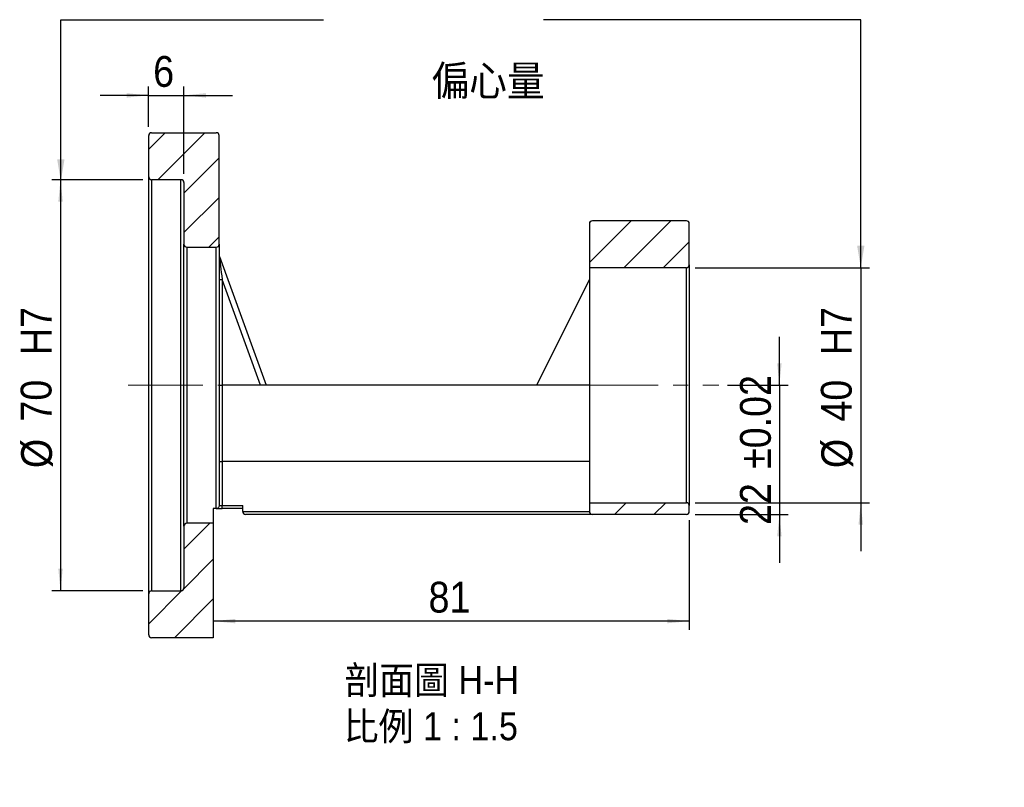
# Model space of a CAD drawing. Header units: millimetres. Extents: x 44 to 423, y 7 to 293.
# Tile 2 of 3: x 256 to 423, y 7 to 138. Entities that reach past the tile are written whole.
import ezdxf

# ---------------------------------------------------------------- set-up
doc = ezdxf.new("R2010")
doc.units = ezdxf.units.MM
doc.header["$LTSCALE"] = 1.5
doc.linetypes.add('CENTERX2', pattern=[20.32, 12.7, -2.54, 2.54, -2.54])
doc.layers.add('FORMAT', color=7, linetype='Continuous')
doc.styles.add('SLDTEXTSTYLE0', font='GOTHIC.TTF', dxfattribs={"width": 0.913})
doc.styles.add('SLDTEXTSTYLE1', font='GOTHIC.TTF', dxfattribs={"width": 0.913, "bigfont": 'bigfont'})
doc.styles.get("Standard").update_dxf_attribs({"font": 'GOTHIC.TTF'})
doc.dimstyles.new('SLDDIMSTYLE1', dxfattribs={"dimtxt": 0.18, "dimasz": 3.75, "dimexe": 0, "dimexo": 0.0625, "dimgap": 0, "dimtad": 0, "dimtih": 1, "dimtoh": 1, "dimdec": 0, "dimrnd": 1e-09, "dimzin": 0, "dimdsep": 46, "dimtxsty": 'Standard', "dimsah": 1, "dimcen": 0.09, "dimadec": 0, "dimazin": 0, "dimtfac": 3.75, "dimtdec": 0, "dimtofl": 0, "dimtmove": 0, "dimatfit": 3, "dimfxl": 0, "dimfrac": 2, "dimtolj": 1, "dimtzin": 0, "dimarcsym": 0})
doc.dimstyles.new('SLDDIMSTYLE2', dxfattribs={"dimtxt": 5.25, "dimasz": 3.75, "dimexe": 0, "dimexo": 0.0625, "dimgap": 1.3125, "dimtad": 1, "dimrnd": 1e-09, "dimzin": 12, "dimdsep": 46, "dimtxsty": 'SLDTEXTSTYLE0', "dimsah": 1, "dimcen": 0.09, "dimadec": 0, "dimazin": 3, "dimtol": 1, "dimtp": 0.02, "dimtm": 0.02, "dimtfac": 1, "dimtmove": 0, "dimatfit": 0, "dimfxl": 0, "dimfrac": 2, "dimtolj": 1, "dimarcsym": 0})
doc.dimstyles.new('SLDDIMSTYLE3', dxfattribs={"dimtxt": 5.25, "dimasz": 3.75, "dimexe": 0, "dimexo": 0.0625, "dimgap": 1.3125, "dimtad": 1, "dimrnd": 1e-09, "dimzin": 12, "dimdsep": 46, "dimtxsty": 'SLDTEXTSTYLE0', "dimsah": 1, "dimcen": 0.09, "dimadec": 0, "dimazin": 3, "dimtfac": 1, "dimtmove": 0, "dimatfit": 0, "dimfxl": 0, "dimfrac": 2, "dimtolj": 1, "dimtzin": 12, "dimarcsym": 0})
doc.dimstyles.new('SLDDIMSTYLE4', dxfattribs={"dimtxt": 5.25, "dimasz": 3.75, "dimexe": 0, "dimexo": 0.0625, "dimgap": 1.3125, "dimtad": 1, "dimrnd": 1e-09, "dimzin": 12, "dimdsep": 46, "dimtxsty": 'SLDTEXTSTYLE0', "dimsah": 1, "dimcen": 0.09, "dimadec": 0, "dimazin": 3, "dimtfac": 1, "dimtofl": 0, "dimtmove": 0, "dimatfit": 3, "dimfxl": 0, "dimfrac": 2, "dimtolj": 1, "dimtzin": 12, "dimarcsym": 0})

# ---------------------------------------------------------------- blocks, each defined once
blk = doc.blocks.new('_D_1')
at = {"layer": 'FORMAT', "color": 7}
for p, q in [((384.92, 75.75), (384.92, 84)), ((376.08, 75.75), (386.42, 75.75)), ((384.92, 75.75), (384.92, 53.75)), ((370.58, 53.75), (386.42, 53.75)), ((384.92, 53.75), (384.92, 45.5))]:
    blk.add_line(p, q, dxfattribs=at)
for points in [[(384.92, 75.75), (385.29, 79.5), (384.54, 79.5)], [(384.92, 53.75), (384.54, 50), (385.29, 50)]]:
    blk.add_solid(points, dxfattribs=at)
at = {"layer": 'FORMAT', "color": 7, "char_height": 5.25, "attachment_point": 1, "rotation": 90, "style": 'SLDTEXTSTYLE0'}
for s, insert in [(' ±0.02', (378.21, 59.71)), ('22', (378.21, 51.95))]:
    blk.add_mtext(s, dxfattribs=dict(at, insert=insert))
blk = doc.blocks.new('_D_2')
at = {"layer": 'FORMAT', "color": 7}
for p, q in [((398.76, 95.75), (398.76, 104)), ((370.58, 95.75), (400.26, 95.75)), ((398.76, 95.75), (398.76, 55.75)), ((370.58, 55.75), (400.26, 55.75)), ((398.76, 55.75), (398.76, 47.5))]:
    blk.add_line(p, q, dxfattribs=at)
for points in [[(398.76, 95.75), (399.13, 99.5), (398.38, 99.5)], [(398.76, 55.75), (398.38, 52), (399.13, 52)]]:
    blk.add_solid(points, dxfattribs=at)
at = {"layer": 'FORMAT', "color": 7, "char_height": 5.25, "attachment_point": 1, "rotation": 90, "style": 'SLDTEXTSTYLE0'}
for s, insert in [('  H7', (391.97, 77.32)), ('40', (391.97, 69.56)), ('%%c', (392.05, 61.64))]:
    blk.add_mtext(s, dxfattribs=dict(at, insert=insert))
blk = doc.blocks.new('_D_3')
at = {"layer": 'FORMAT', "color": 7}
for p, q in [((276.58, 110.75), (261.08, 110.75)), ((262.58, 110.75), (262.58, 40.75)), ((276.58, 40.75), (261.08, 40.75))]:
    blk.add_line(p, q, dxfattribs=at)
for points in [[(262.58, 110.75), (262.21, 107), (262.96, 107)], [(262.58, 40.75), (262.96, 44.5), (262.21, 44.5)]]:
    blk.add_solid(points, dxfattribs=at)
at = {"layer": 'FORMAT', "color": 7, "char_height": 5.25, "attachment_point": 1, "rotation": 90, "style": 'SLDTEXTSTYLE0'}
for s, insert in [('  H7', (255.8, 77.32)), ('70', (255.8, 69.56)), ('%%c', (255.88, 61.64))]:
    blk.add_mtext(s, dxfattribs=dict(at, insert=insert))
blk = doc.blocks.new('_D_4')
at = {"layer": 'FORMAT', "color": 7}
for p, q in [((277.58, 119.75), (277.58, 126.61)), ((283.58, 111.75), (283.58, 126.61)), ((277.58, 125.11), (269.33, 125.11)), ((277.58, 125.11), (283.58, 125.11)), ((283.58, 125.11), (291.83, 125.11))]:
    blk.add_line(p, q, dxfattribs=at)
for points in [[(277.58, 125.11), (273.83, 125.48), (273.83, 124.73)], [(283.58, 125.11), (287.33, 124.73), (287.33, 125.48)]]:
    blk.add_solid(points, dxfattribs=at)
at = {"layer": 'FORMAT', "color": 7, "insert": (278.35, 131.81), "char_height": 5.25, "attachment_point": 1, "style": 'SLDTEXTSTYLE0'}
blk.add_mtext('6', dxfattribs=at)
blk = doc.blocks.new('_D_5')
at = {"layer": 'FORMAT', "color": 7}
for p, q in [((369.58, 52.75), (369.58, 34.08)), ((369.58, 35.58), (288.58, 35.58))]:
    blk.add_line(p, q, dxfattribs=at)
for points in [[(288.58, 35.58), (292.33, 35.21), (292.33, 35.96)], [(369.58, 35.58), (365.83, 35.96), (365.83, 35.21)]]:
    blk.add_solid(points, dxfattribs=at)
at = {"layer": 'FORMAT', "color": 7, "insert": (325.21, 42.29), "char_height": 5.25, "attachment_point": 1, "style": 'SLDTEXTSTYLE0'}
blk.add_mtext('81', dxfattribs=at)
blk = doc.blocks.new('SW_NOTE_1')
at = {"layer": 'FORMAT', "color": 0, "char_height": 4.7625, "attachment_point": 2, "style": 'SLDTEXTSTYLE1'}
for s, insert in [('\\M+19655\\M+196CA\\M+19AA4 H-H', (15.63, 6.08)), ('\\M+194E4\\M+197E1 1 : 1.5', (15.48, -1.77))]:
    blk.add_mtext(s, dxfattribs=dict(at, insert=insert))

msp = doc.modelspace()

# ---------------------------------------------------------------- hatches: boundary and pattern name
at = {"linetype": 'Continuous', "lineweight": 18}
h = msp.add_hatch(dxfattribs=at)
h.set_pattern_fill('ANSI31', scale=1.5, style=0)
edge = h.paths.add_edge_path(flags=0)
edge.add_line((284.085, 99.251), (289.085, 99.251))
edge.add_arc((289.085, 99.751), 0.5, 270, 360)
edge.add_line((289.585, 99.751), (289.585, 118.251))
edge.add_arc((289.085, 118.251), 0.5, 0, 90)
edge.add_line((289.085, 118.751), (278.085, 118.751))
edge.add_arc((278.085, 118.251), 0.5, 90, 180)
edge.add_line((277.585, 118.251), (277.585, 111.251))
edge.add_arc((278.085, 111.251), 0.5, 180, 270)
edge.add_line((278.085, 110.751), (283.085, 110.751))
edge.add_arc((283.085, 110.251), 0.5, 0, 90, ccw=False)
edge.add_line((283.585, 110.251), (283.585, 99.751))
edge.add_arc((284.085, 99.751), 0.5, 180, 270)
h = msp.add_hatch(dxfattribs=at)
h.set_pattern_fill('ANSI31', scale=1.5, style=0)
edge = h.paths.add_edge_path(flags=0)
edge.add_arc((369.085, 103.251), 0.5, 0, 90)
edge.add_line((369.085, 103.751), (353.085, 103.751))
edge.add_arc((353.085, 103.251), 0.5, 90, 180)
edge.add_line((352.585, 103.251), (352.585, 95.751))
edge.add_line((352.585, 95.751), (369.085, 95.751))
edge.add_arc((369.085, 96.251), 0.5, 270, 360)
edge.add_line((369.585, 96.251), (369.585, 103.251))
h = msp.add_hatch(dxfattribs=at)
h.set_pattern_fill('ANSI31', scale=1.5, style=0)
edge = h.paths.add_edge_path(flags=0)
edge.add_line((353.085, 53.751), (369.085, 53.751))
edge.add_arc((369.085, 54.251), 0.5, 270, 360)
edge.add_line((369.585, 54.251), (369.585, 55.251))
edge.add_arc((369.085, 55.251), 0.5, 0, 90)
edge.add_line((369.085, 55.751), (352.585, 55.751))
edge.add_line((352.585, 55.751), (352.585, 54.251))
edge.add_arc((353.085, 54.251), 0.5, 180, 270)
h = msp.add_hatch(dxfattribs=at)
h.set_pattern_fill('ANSI31', scale=1.5, style=0)
edge = h.paths.add_edge_path(flags=0)
edge.add_line((288.585, 32.751), (288.585, 52.251))
edge.add_line((288.585, 52.251), (284.085, 52.251))
edge.add_arc((284.085, 51.751), 0.5, 90, 180)
edge.add_line((283.585, 51.751), (283.585, 41.251))
edge.add_arc((283.085, 41.251), 0.5, 270, 360, ccw=False)
edge.add_line((283.085, 40.751), (278.085, 40.751))
edge.add_arc((278.085, 40.251), 0.5, 90, 180)
edge.add_line((277.585, 40.251), (277.585, 33.251))
edge.add_arc((278.085, 33.251), 0.5, 180, 270)
edge.add_line((278.085, 32.751), (288.585, 32.751))

# ---------------------------------------------------------------- linework, layer by layer
at = {"color": 7, "linetype": 'Continuous', "lineweight": 25}
for p, q in [((277.585, 111.251), (277.585, 118.251)), ((278.085, 118.751), (289.085, 118.751)), ((289.585, 99.751), (289.585, 118.251)), ((277.585, 40.251), (277.585, 111.251)), ((283.085, 110.751), (278.085, 110.751)), ((278.085, 110.751), (278.085, 40.751)), ((283.085, 40.751), (283.085, 110.751)), ((283.585, 110.251), (283.585, 99.751)), ((352.585, 103.251), (352.585, 95.751)), ((369.085, 103.751), (353.085, 103.751)), ((369.585, 96.251), (369.585, 103.251)), ((283.585, 51.751), (283.585, 99.751)), ((284.085, 99.251), (289.085, 99.251)), ((284.085, 99.251), (284.085, 52.251)), ((289.085, 54.751), (289.085, 99.251)), ((289.585, 99.751), (289.585, 55.251)), ((289.615, 97.669), (297.585, 75.751)), ((369.085, 95.751), (352.585, 95.751)), ((352.585, 95.751), (352.585, 55.751)), ((369.085, 55.751), (369.085, 95.751)), ((369.585, 96.251), (369.585, 55.251)), ((289.585, 93.743), (290.085, 93.743)), ((290.085, 93.743), (290.085, 75.751)), ((296.627, 75.751), (290.085, 93.743)), ((352.585, 93.751), (343.585, 75.751)), ((290.085, 75.751), (290.085, 62.751)), ((296.627, 75.751), (290.085, 75.751)), ((343.585, 75.751), (296.627, 75.751)), ((352.585, 75.751), (343.585, 75.751)), ((290.085, 62.751), (290.085, 55.251)), ((352.585, 62.751), (290.085, 62.751)), ((352.585, 55.751), (352.585, 54.251)), ((352.585, 55.751), (369.085, 55.751)), ((289.085, 54.751), (288.585, 54.751)), ((288.585, 54.751), (288.585, 52.251)), ((289.085, 54.751), (290.085, 54.751)), ((289.585, 55.251), (290.085, 55.251)), ((290.085, 54.751), (290.085, 55.251)), ((290.085, 55.251), (293.585, 55.251)), ((293.585, 54.751), (290.085, 54.751)), ((293.585, 54.251), (293.585, 55.251)), ((293.585, 54.251), (352.585, 54.251)), ((353.085, 53.751), (294.085, 53.751)), ((369.085, 53.751), (353.085, 53.751)), ((369.585, 54.251), (369.585, 55.251)), ((288.585, 52.251), (284.085, 52.251)), ((288.585, 52.251), (288.585, 32.751)), ((283.585, 51.751), (283.585, 41.251)), ((277.585, 33.251), (277.585, 40.251)), ((278.085, 40.751), (283.085, 40.751)), ((288.585, 32.751), (278.085, 32.751))]:
    msp.add_line(p, q, dxfattribs=at)
at = {"color": 7, "linetype": 'Continuous', "lineweight": 25, "flags": 128}
msp.add_lwpolyline([(289.615, 97.669), (289.621, 97.62), (289.638, 97.476), (289.666, 97.241), (289.705, 96.919), (289.752, 96.519), (289.809, 96.05), (289.871, 95.525), (289.939, 94.956), (290.011, 94.357), (290.085, 93.743)], dxfattribs=at)
at = {"color": 7, "linetype": 'Continuous', "lineweight": 25}
for centre, start, end in [((278.085, 118.251), 90, 180), ((289.085, 118.251), 0, 90), ((278.085, 111.251), 180, 270), ((283.085, 110.251), 0, 90), ((353.085, 103.251), 90, 180), ((369.085, 103.251), 0, 90), ((284.085, 99.751), 180, 270), ((289.085, 99.751), 270, 0), ((290.085, 97.839), 180, 199.98311), ((369.085, 96.251), 270, 0), ((369.085, 55.251), 0, 90), ((294.085, 54.251), 180, 270), ((353.085, 54.251), 180, 270), ((369.085, 54.251), 270, 360), ((284.085, 51.751), 90, 180), ((278.085, 40.251), 90, 180), ((283.085, 41.251), 270, 0), ((278.085, 33.251), 180, 270)]:
    msp.add_arc(centre, 0.5, start, end, dxfattribs=at)
for centre in [(290.085, 75.79), (290.085, 62.79)]:
    msp.add_ellipse(centre, major_axis=(0.5, 0), ratio=0.0764732, start_param=3.1415927, end_param=4.712389, dxfattribs=at)
msp.add_open_spline([(289.577, 55.211), (289.57, 55.157), (289.554, 55.035), (289.45, 54.893), (289.311, 54.797), (289.199, 54.763), (289.138, 54.753), (289.101, 54.752), (289.085, 54.751)], degree=3, knots=[0, 0, 0, 0, 0.3090615, 0.6981027, 0.8884336, 0.9448943, 0.9752869, 1, 1, 1, 1], dxfattribs=at)
at = {"layer": 'FORMAT', "color": 7, "linetype": 'CENTERX2', "lineweight": 18, "ltscale": 0.666667}
for p, q in [((274.085, 75.751), (290.946, 75.751)), ((351.585, 75.751), (374.585, 75.751))]:
    msp.add_line(p, q, dxfattribs=at)

# ---------------------------------------------------------------- block references
at = {"layer": 'FORMAT'}
msp.add_blockref('SW_NOTE_1', (310.123, 21.836), dxfattribs=at)

# ---------------------------------------------------------------- texts
at = {"layer": 'FORMAT', "color": 7, "insert": (325.696, 130.177), "char_height": 5.15937, "attachment_point": 1, "style": 'SLDTEXTSTYLE1'}
msp.add_mtext('\\M+195CE\\M+19053\\M+197CA', dxfattribs=at)

# ---------------------------------------------------------------- dimensions: what is measured, and where the dimension line sits
at = {"layer": 'FORMAT', "color": 7}
for base, p1, p2, dimstyle, picture, middle in [((283.585, 125.106), (277.585, 118.251), (283.585, 110.251), 'SLDDIMSTYLE3', '_D_4', (280.29, 125.106)), ((288.585, 35.584), (369.585, 54.251), (288.585, 32.751), 'SLDDIMSTYLE4', '_D_5', (329.085, 35.584))]:
    dim = msp.add_linear_dim(base=base, p1=p1, p2=p2, dimstyle=dimstyle, dxfattribs=at)
    dim.commit()
    dim.dimension.update_dxf_attribs({"geometry": picture, "text_midpoint": middle, "dimtype": 160})
for base, p1, p2, dimstyle, picture, middle in [((262.585, 40.751), (278.085, 110.751), (278.085, 40.751), 'SLDDIMSTYLE4', '_D_3', (262.585, 75.751)), ((398.759, 55.751), (369.085, 95.751), (369.085, 55.751), 'SLDDIMSTYLE3', '_D_2', (398.759, 75.751))]:
    dim = msp.add_linear_dim(base=base, p1=p1, p2=p2, angle=90, text='%%c<>  H7', dimstyle=dimstyle, dxfattribs=at)
    dim.commit()
    dim.dimension.update_dxf_attribs({"geometry": picture, "text_midpoint": middle, "dimtype": 160})
dim = msp.add_linear_dim(base=(384.92, 53.751), p1=(374.585, 75.751), p2=(369.085, 53.751), angle=90, dimstyle='SLDDIMSTYLE2', dxfattribs=at)
dim.commit()
dim.dimension.update_dxf_attribs({"geometry": '_D_1', "text_midpoint": (384.92, 65.507), "dimtype": 160})

# ---------------------------------------------------------------- leaders
for points in [[(262.637, 110.443), (262.637, 137.998), (307.351, 137.998)], [(398.765, 95.751), (398.765, 137.998), (344.746, 137.998)]]:
    msp.add_leader(points, dimstyle='SLDDIMSTYLE1', dxfattribs=at)

doc.saveas('drawing.dxf')
